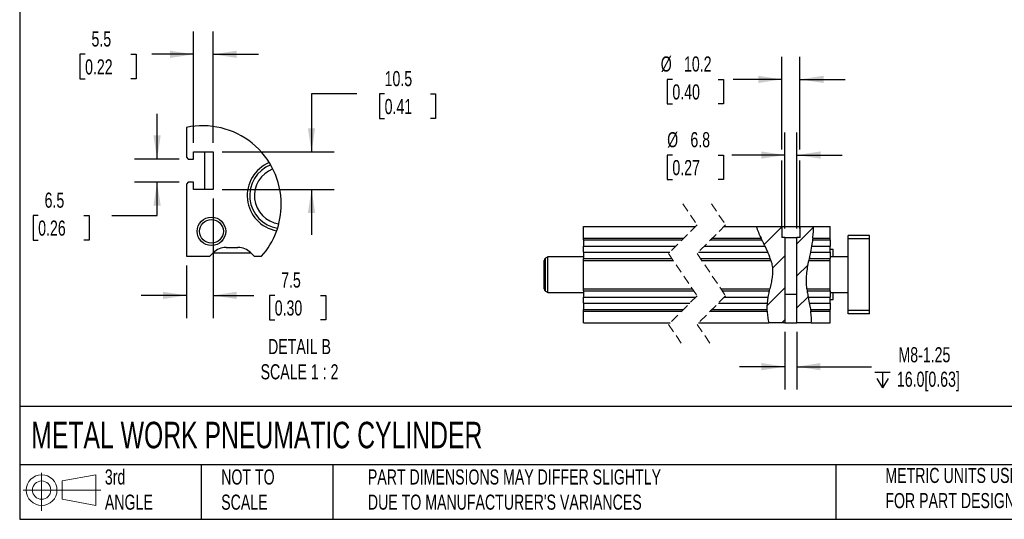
# Model space of a CAD drawing. Header units: millimetres. Extents: x 25 to 1092, y 25 to 838.
# Tile 1 of 5: x 25 to 577, y 25 to 305. Entities that reach past the tile are written whole.
import ezdxf

# ---------------------------------------------------------------- set-up
doc = ezdxf.new("R2010")
doc.units = ezdxf.units.MM
doc.header["$LTSCALE"] = 4
doc.linetypes.add('SLD-Dashed', pattern=[1.905, 1.27, -0.635])
doc.linetypes.add('SLD-Solid', pattern=[0])
doc.layers.add('DIMENSIONS', color=140, linetype='SLD-Solid', lineweight=25)
doc.layers.add('TEXT', color=140, linetype='SLD-Solid', lineweight=25)
doc.layers.add('HATCH', color=6, linetype='SLD-Solid')
doc.layers.add('SLD-DEFPOINTS', color=7, linetype='Continuous')
doc.styles.add('SLDTEXTSTYLE0', font='TXT', dxfattribs={"width": 0.7})
doc.dimstyles.new('SLDDIMSTYLE1', dxfattribs={"dimtxt": 8.632031, "dimasz": 13.208, "dimexe": 0, "dimexo": 0.0625, "dimgap": 2.158008, "dimtad": 0, "dimtih": 1, "dimtoh": 1, "dimrnd": 1e-09, "dimzin": 12, "dimdsep": 46, "dimtxsty": 'SLDTEXTSTYLE0', "dimsah": 1, "dimcen": 0.09, "dimadec": 0, "dimazin": 3, "dimtfac": 1, "dimtmove": 0, "dimatfit": 0, "dimfxl": 0, "dimfrac": 2, "dimtolj": 1, "dimtzin": 12, "dimarcsym": 0})
doc.dimstyles.new('SLDDIMSTYLE6', dxfattribs={"dimtxt": 8.632031, "dimasz": 13.208, "dimexe": 0, "dimexo": 0.0625, "dimgap": 2.158008, "dimtad": 0, "dimtih": 1, "dimtoh": 1, "dimlfac": 0.5, "dimrnd": 1e-09, "dimzin": 12, "dimdsep": 46, "dimtxsty": 'SLDTEXTSTYLE0', "dimsah": 1, "dimcen": 0.09, "dimadec": 0, "dimazin": 3, "dimtfac": 1, "dimtmove": 0, "dimatfit": 0, "dimfxl": 0, "dimfrac": 2, "dimtolj": 1, "dimtzin": 12, "dimarcsym": 0})

# ---------------------------------------------------------------- blocks, each defined once
blk = doc.blocks.new('Block11')
at = {"color": 7, "linetype": 'SLD-Solid', "lineweight": 18}
for p, q in [((10.35, 21.24), (10.35, 0)), ((21.92, 16.67), (40.7, 20.13)), ((21.92, 6.38), (21.92, 16.67)), ((40.7, 20.13), (40.7, 2.93)), ((0, 11.53), (43.49, 11.53)), ((21.92, 6.38), (40.7, 2.93))]:
    blk.add_line(p, q, dxfattribs=at)
for radius in [8.6, 5.14]:
    blk.add_circle((10.35, 11.53), radius, dxfattribs=at)
blk = doc.blocks.new('Block12')
at = {"layer": 'SLD-DEFPOINTS'}
blk.add_blockref('Block11', (0, 0), dxfattribs=at)
blk = doc.blocks.new('_D_24')
at = {"layer": 'DIMENSIONS'}
for p, q in [((454.09, 188.34), (454.09, 242.16)), ((460.89, 188.34), (460.89, 242.16)), ((391.09, 229.46), (388.19, 229.46)), ((388.19, 229.46), (388.19, 215.74)), ((416.74, 229.46), (419.64, 229.46)), ((419.64, 229.46), (419.64, 215.74)), ((454.09, 229.46), (424.47, 229.46)), ((460.89, 229.46), (486.29, 229.46)), ((388.19, 215.74), (391.09, 215.74)), ((419.64, 215.74), (416.74, 215.74))]:
    blk.add_line(p, q, dxfattribs=at)
for points in [[(454.09, 229.46), (440.89, 231.49), (440.89, 227.43)], [(460.89, 229.46), (474.1, 227.43), (474.1, 231.49)]]:
    blk.add_solid(points, dxfattribs=at)
at = {"layer": 'DIMENSIONS', "char_height": 8.467, "attachment_point": 1, "style": 'SLDTEXTSTYLE0'}
for s, insert in [('%%c', (388.16, 242.31)), ('6.8', (401.19, 242.31)), ('0.27', (391.09, 226.66))]:
    blk.add_mtext(s, dxfattribs=dict(at, insert=insert))
blk = doc.blocks.new('_D_25')
at = {"layer": 'DIMENSIONS'}
for p, q in [((452.39, 232.51), (452.39, 284.56)), ((462.59, 232.51), (462.59, 284.56)), ((391.09, 271.86), (388.19, 271.86)), ((388.19, 271.86), (388.19, 258.14)), ((416.74, 271.86), (419.64, 271.86)), ((419.64, 271.86), (419.64, 258.14)), ((452.39, 271.86), (425.19, 271.86)), ((462.59, 271.86), (487.99, 271.86)), ((388.19, 258.14), (391.09, 258.14)), ((419.64, 258.14), (416.74, 258.14)), ((452.39, 188.34), (452.39, 226.41)), ((462.59, 188.34), (462.59, 226.41))]:
    blk.add_line(p, q, dxfattribs=at)
for points in [[(452.39, 271.86), (439.19, 273.89), (439.19, 269.83)], [(462.59, 271.86), (475.8, 269.83), (475.8, 273.89)]]:
    blk.add_solid(points, dxfattribs=at)
at = {"layer": 'DIMENSIONS', "char_height": 8.467, "attachment_point": 1, "style": 'SLDTEXTSTYLE0'}
for s, insert in [('%%c', (384.57, 284.71)), ('10.2', (397.6, 284.71)), ('0.40', (391.09, 269.06))]:
    blk.add_mtext(s, dxfattribs=dict(at, insert=insert))
blk = doc.blocks.new('SW_SYMBOL_HOLE_DEPTH')
at = {"layer": 'DIMENSIONS', "color": 0}
for p, q in [((0, 3500), (3200, 3500)), ((400, 2220), (1600, 300)), ((1600, 3500), (1600, 300)), ((2800, 2220), (1600, 300))]:
    blk.add_line(p, q, dxfattribs=at)
blk = doc.blocks.new('_D_26')
at = {"layer": 'DIMENSIONS'}
for p, q in [((454.17, 130.38), (454.17, 98.21)), ((460.82, 130.38), (460.82, 98.21)), ((454.17, 110.91), (428.77, 110.91)), ((460.82, 110.91), (502.61, 110.91))]:
    blk.add_line(p, q, dxfattribs=at)
for points in [[(454.17, 110.91), (440.96, 112.95), (440.96, 108.88)], [(460.82, 110.91), (474.02, 108.88), (474.02, 112.95)]]:
    blk.add_solid(points, dxfattribs=at)
at = {"layer": 'DIMENSIONS', "xscale": 0.002688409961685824, "yscale": 0.002688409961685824, "zscale": 0.002688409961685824}
blk.add_blockref('SW_SYMBOL_HOLE_DEPTH', (504.54, 98.34), dxfattribs=at)
at = {"layer": 'DIMENSIONS', "char_height": 8.467, "attachment_point": 1, "style": 'SLDTEXTSTYLE0'}
for s, insert in [('M8-1.25', (517.76, 121.83)), ('16.0[0.63]', (516.89, 108.11))]:
    blk.add_mtext(s, dxfattribs=dict(at, insert=insert))
blk = doc.blocks.new('SW_HATCH_0')
at = {"layer": 'HATCH', "color": 0}
for p, q in [((0, 0), (9.88, 9.88)), ((18.38, 0.42), (27.64, 9.68)), ((4.65, -13.31), (11.58, -6.38)), ((18.38, -17.54), (24.6, -11.32)), ((1.75, -34.18), (11.58, -24.34)), ((18.3, -35.58), (24.59, -29.29)), ((9.98, -43.91), (11.65, -42.23))]:
    blk.add_line(p, q, dxfattribs=at)
blk = doc.blocks.new('_D_36')
at = {"layer": 'DIMENSIONS'}
for p, q in [((102.37, 227.23), (102.37, 252.63)), ((114.77, 227.23), (89.67, 227.23)), ((114.77, 214.23), (89.67, 214.23)), ((102.37, 195.57), (102.37, 214.23)), ((35.76, 195.57), (32.87, 195.57)), ((32.87, 195.57), (32.87, 181.85)), ((61.42, 195.57), (64.31, 195.57)), ((64.31, 195.57), (64.31, 181.85)), ((76.97, 195.57), (102.37, 195.57)), ((32.87, 181.85), (35.76, 181.85)), ((64.31, 181.85), (61.42, 181.85))]:
    blk.add_line(p, q, dxfattribs=at)
for points in [[(102.37, 227.23), (104.41, 240.44), (100.34, 240.44)], [(102.37, 214.23), (100.34, 201.02), (104.41, 201.02)]]:
    blk.add_solid(points, dxfattribs=at)
at = {"layer": 'DIMENSIONS', "char_height": 8.467, "attachment_point": 1, "style": 'SLDTEXTSTYLE0'}
for s, insert in [('6.5', (39.36, 208.42)), ('0.26', (35.76, 192.77))]:
    blk.add_mtext(s, dxfattribs=dict(at, insert=insert))
blk = doc.blocks.new('_D_37')
at = {"layer": 'DIMENSIONS'}
for p, q in [((122.85, 236.31), (122.85, 298.59)), ((133.85, 236.31), (133.85, 298.59)), ((62.04, 285.89), (59.14, 285.89)), ((59.14, 285.89), (59.14, 272.17)), ((87.69, 285.89), (90.59, 285.89)), ((90.59, 285.89), (90.59, 272.17)), ((122.85, 285.89), (99.38, 285.89)), ((133.85, 285.89), (159.25, 285.89)), ((59.14, 272.17), (62.04, 272.17)), ((90.59, 272.17), (87.69, 272.17))]:
    blk.add_line(p, q, dxfattribs=at)
for points in [[(122.85, 285.89), (109.64, 287.93), (109.64, 283.86)], [(133.85, 285.89), (147.06, 283.86), (147.06, 287.93)]]:
    blk.add_solid(points, dxfattribs=at)
at = {"layer": 'DIMENSIONS', "char_height": 8.467, "attachment_point": 1, "style": 'SLDTEXTSTYLE0'}
for s, insert in [('5.5', (65.63, 298.74)), ('0.22', (62.04, 283.09))]:
    blk.add_mtext(s, dxfattribs=dict(at, insert=insert))
blk = doc.blocks.new('_D_38')
at = {"layer": 'DIMENSIONS'}
for p, q in [((214.31, 263.69), (188.91, 263.69)), ((188.91, 263.69), (188.91, 231.23)), ((229.87, 263.69), (226.97, 263.69)), ((226.97, 263.69), (226.97, 249.97)), ((255.52, 263.69), (258.42, 263.69)), ((258.42, 263.69), (258.42, 249.97)), ((226.97, 249.97), (229.87, 249.97)), ((258.42, 249.97), (255.52, 249.97)), ((138.93, 231.23), (201.61, 231.23)), ((138.93, 210.23), (201.61, 210.23)), ((188.91, 210.23), (188.91, 184.83))]:
    blk.add_line(p, q, dxfattribs=at)
for points in [[(188.91, 231.23), (190.95, 244.44), (186.88, 244.44)], [(188.91, 210.23), (186.88, 197.02), (190.95, 197.02)]]:
    blk.add_solid(points, dxfattribs=at)
at = {"layer": 'DIMENSIONS', "char_height": 8.467, "attachment_point": 1, "style": 'SLDTEXTSTYLE0'}
for s, insert in [('10.5', (229.87, 276.53)), ('0.41', (229.87, 260.88))]:
    blk.add_mtext(s, dxfattribs=dict(at, insert=insert))
blk = doc.blocks.new('_D_39')
at = {"layer": 'DIMENSIONS'}
for p, q in [((133.85, 205.15), (133.85, 138.14)), ((118.85, 167.65), (118.85, 138.14)), ((118.85, 150.84), (93.45, 150.84)), ((133.85, 150.84), (156.6, 150.84)), ((168.29, 150.84), (165.39, 150.84)), ((165.39, 150.84), (165.39, 137.12)), ((193.94, 150.84), (196.84, 150.84)), ((196.84, 150.84), (196.84, 137.12)), ((165.39, 137.12), (168.29, 137.12)), ((196.84, 137.12), (193.94, 137.12))]:
    blk.add_line(p, q, dxfattribs=at)
for points in [[(118.85, 150.84), (105.64, 152.87), (105.64, 148.81)], [(133.85, 150.84), (147.06, 148.81), (147.06, 152.87)]]:
    blk.add_solid(points, dxfattribs=at)
at = {"layer": 'DIMENSIONS', "char_height": 8.467, "attachment_point": 1, "style": 'SLDTEXTSTYLE0'}
for s, insert in [('7.5', (171.88, 163.69)), ('0.30', (168.29, 148.04))]:
    blk.add_mtext(s, dxfattribs=dict(at, insert=insert))

msp = doc.modelspace()

# ---------------------------------------------------------------- linework, layer by layer
for p, q in [((118.852, 244.944), (118.852, 228.231)), ((118.852, 228.231), (119.852, 227.231)), ((119.852, 227.231), (122.852, 227.231)), ((122.852, 231.231), (133.852, 231.231)), ((122.852, 227.231), (122.852, 231.231)), ((128.852, 231.231), (128.852, 210.231)), ((133.852, 231.231), (133.852, 210.231)), ((119.852, 214.231), (118.852, 213.231)), ((118.852, 213.231), (118.852, 172.731)), ((122.852, 214.231), (119.852, 214.231)), ((122.852, 210.231), (122.852, 214.231)), ((133.852, 210.231), (122.852, 210.231)), ((341.291, 182.962), (341.291, 189.462)), ((341.291, 189.462), (404.067, 189.462)), ((420.067, 189.462), (438.044, 189.462)), ((438.044, 189.462), (452.393, 189.462)), ((452.393, 189.462), (452.393, 183.262)), ((452.393, 189.462), (462.593, 189.462)), ((462.593, 183.262), (462.593, 189.462)), ((462.593, 189.462), (470.152, 189.462)), ((470.152, 189.462), (479.493, 189.462)), ((479.493, 182.962), (479.493, 189.462)), ((341.291, 182.962), (397.567, 182.962)), ((341.291, 181.926), (341.291, 182.962)), ((413.567, 182.962), (440.751, 182.962)), ((441.254, 181.926), (440.751, 182.962)), ((454.093, 183.262), (452.393, 183.262)), ((454.093, 183.262), (454.093, 151.462)), ((454.093, 183.262), (460.893, 183.262)), ((460.893, 151.462), (460.893, 183.262)), ((462.593, 183.262), (460.893, 183.262)), ((469.767, 182.962), (469.633, 181.926)), ((469.767, 182.962), (479.493, 182.962)), ((479.493, 181.926), (479.493, 182.962)), ((501.493, 184.462), (489.493, 184.462)), ((489.493, 182.462), (489.493, 184.462)), ((501.493, 182.462), (489.493, 182.462)), ((489.493, 142.462), (489.493, 182.462)), ((501.493, 182.462), (501.493, 184.462)), ((501.493, 142.462), (501.493, 182.462)), ((140.994, 177.731), (147.709, 177.731)), ((341.291, 181.926), (396.532, 181.926)), ((341.291, 181.926), (341.291, 178.391)), ((341.291, 178.391), (392.996, 178.391)), ((341.291, 175.033), (341.291, 178.391)), ((408.996, 178.391), (442.997, 178.391)), ((412.532, 181.926), (441.254, 181.926)), ((444.568, 175.033), (442.997, 178.391)), ((469.075, 178.391), (468.45, 175.033)), ((469.075, 178.391), (479.493, 178.391)), ((469.633, 181.926), (479.493, 181.926)), ((479.493, 181.926), (479.493, 178.391)), ((479.493, 175.033), (479.493, 178.391)), ((118.852, 172.731), (131.852, 172.731)), ((131.852, 172.731), (133.923, 174.802)), ((133.852, 174.731), (154.852, 174.731)), ((154.78, 174.802), (156.852, 172.731)), ((156.852, 172.731), (160.916, 172.731)), ((321.291, 172.462), (320.041, 171.74)), ((320.041, 153.183), (320.041, 171.74)), ((341.291, 172.462), (321.291, 172.462)), ((321.291, 152.462), (321.291, 172.462)), ((341.291, 175.033), (389.639, 175.033)), ((341.291, 175.033), (341.291, 171.497)), ((341.291, 170.462), (341.291, 171.497)), ((341.291, 171.497), (390.818, 171.497)), ((405.639, 175.033), (444.568, 175.033)), ((406.818, 171.497), (445.968, 171.497)), ((446.301, 170.462), (445.968, 171.497)), ((467.757, 171.497), (467.557, 170.462)), ((467.757, 171.497), (479.493, 171.497)), ((468.45, 175.033), (479.493, 175.033)), ((481.243, 176.462), (479.493, 176.462)), ((479.493, 175.033), (479.493, 171.497)), ((489.493, 172.462), (479.493, 172.462)), ((479.493, 170.462), (479.493, 171.497)), ((481.243, 172.462), (481.243, 176.462)), ((319.291, 154.482), (319.291, 170.441)), ((341.291, 154.462), (341.291, 170.462)), ((341.291, 170.462), (391.517, 170.462)), ((407.517, 170.462), (446.301, 170.462)), ((467.557, 170.462), (479.493, 170.462)), ((479.493, 154.462), (479.493, 170.462)), ((320.041, 153.183), (321.291, 152.462)), ((321.291, 152.462), (341.291, 152.462)), ((341.291, 154.462), (402.318, 154.462)), ((341.291, 153.426), (341.291, 154.462)), ((341.291, 153.426), (403.017, 153.426)), ((341.291, 153.426), (341.291, 149.891)), ((341.291, 149.891), (404.196, 149.891)), ((341.291, 146.533), (341.291, 149.891)), ((418.318, 154.462), (445.709, 154.462)), ((419.017, 153.426), (445.484, 153.426)), ((420.196, 149.891), (444.798, 149.891)), ((444.359, 146.533), (444.798, 149.891)), ((445.484, 153.426), (445.709, 154.462)), ((454.17, 151.462), (454.093, 151.462)), ((454.17, 151.462), (454.17, 135.462)), ((454.17, 151.462), (460.817, 151.462)), ((460.817, 135.462), (460.817, 151.462)), ((460.893, 151.462), (460.817, 151.462)), ((466.426, 154.462), (479.493, 154.462)), ((466.426, 154.462), (466.555, 153.426)), ((466.555, 153.426), (479.493, 153.426)), ((467.141, 149.891), (479.493, 149.891)), ((467.141, 149.891), (467.796, 146.533)), ((479.493, 153.426), (479.493, 154.462)), ((479.493, 153.426), (479.493, 149.891)), ((479.493, 152.462), (489.493, 152.462)), ((479.493, 146.533), (479.493, 149.891)), ((481.243, 148.462), (481.243, 152.462)), ((341.291, 146.533), (400.839, 146.533)), ((341.291, 146.533), (341.291, 142.997)), ((416.839, 146.533), (444.359, 146.533)), ((467.796, 146.533), (479.493, 146.533)), ((479.493, 148.462), (481.243, 148.462)), ((479.493, 146.533), (479.493, 142.997)), ((341.291, 141.962), (341.291, 142.997)), ((341.291, 142.997), (397.303, 142.997)), ((341.291, 135.462), (341.291, 141.962)), ((341.291, 141.962), (396.267, 141.962)), ((412.267, 141.962), (444.221, 141.962)), ((413.303, 142.997), (444.204, 142.997)), ((444.221, 141.962), (444.204, 142.997)), ((468.451, 142.997), (479.493, 142.997)), ((468.451, 142.997), (468.616, 141.962)), ((468.616, 141.962), (479.493, 141.962)), ((479.493, 141.962), (479.493, 142.997)), ((479.493, 135.462), (479.493, 141.962)), ((501.493, 142.462), (489.493, 142.462)), ((489.493, 140.462), (489.493, 142.462)), ((501.493, 140.462), (489.493, 140.462)), ((501.493, 140.462), (501.493, 142.462)), ((341.291, 135.462), (389.767, 135.462)), ((405.767, 135.462), (445.082, 135.462)), ((454.17, 135.462), (445.082, 135.462)), ((454.17, 135.462), (460.817, 135.462)), ((468.933, 135.462), (460.817, 135.462)), ((468.933, 135.462), (479.493, 135.462))]:
    msp.add_line(p, q)
at = {"color": 7, "linetype": 'SLD-Dashed', "lineweight": 18}
for p, q in [((396.917, 202.162), (404.917, 190.312)), ((412.917, 202.162), (420.917, 190.312)), ((404.917, 190.312), (388.917, 174.312)), ((420.917, 190.312), (404.917, 174.312)), ((388.917, 174.312), (404.917, 150.612)), ((404.917, 174.312), (420.917, 150.612)), ((404.917, 150.612), (388.917, 134.612)), ((420.917, 150.612), (404.917, 134.612)), ((388.917, 134.612), (396.917, 122.762)), ((404.917, 134.612), (412.917, 122.762))]:
    msp.add_line(p, q, dxfattribs=at)
for radius in [8, 6.647]:
    msp.add_circle((132.852, 186.731), radius)
for centre, radius, start, end in [((172.823, 206.746), 19.972, 112.27105, 260.09741), ((172.803, 206.728), 18.508, 111.48676, 260.84112), ((172.811, 206.741), 15.918, 110.40387, 261.95537), ((140.994, 167.731), 10, 90.00001, 134.99991), ((147.709, 167.731), 10, 45.00004, 90.00001), ((320.791, 170.441), 1.5, 120.0005, 179.99966), ((320.791, 154.482), 1.5, 180.00034, 239.9995)]:
    msp.add_arc(centre, radius, start, end)
for points, knots in [([(438.044, 189.462), (438.431, 188.38), (439.221, 186.166), (440.234, 184.046), (440.751, 182.962)], [0, 0, 0, 0, 0.4889524, 1, 1, 1, 1]), ([(469.767, 182.962), (469.888, 184.048), (470.129, 186.208), (470.144, 188.381), (470.152, 189.462)], [0, 0, 0, 0, 0.5028167, 1, 1, 1, 1]), ([(442.997, 178.391), (442.849, 178.693), (442.553, 179.296), (442.107, 180.198), (441.673, 181.074), (441.39, 181.649), (441.254, 181.926)], [0, 0, 0, 0, 0.2558959, 0.5117941, 0.7653048, 1, 1, 1, 1]), ([(469.633, 181.926), (469.568, 181.468), (469.426, 180.471), (469.232, 179.294), (469.107, 178.574), (469.075, 178.391)], [0, 0, 0, 0, 0.3879376, 0.843631, 1, 1, 1, 1]), ([(445.968, 171.497), (445.801, 171.963), (445.443, 172.969), (444.958, 174.141), (444.649, 174.849), (444.568, 175.033)], [0, 0, 0, 0, 0.39037806, 0.84217747, 1, 1, 1, 1]), ([(468.45, 175.033), (468.341, 174.473), (468.134, 173.417), (467.901, 172.238), (467.781, 171.619), (467.757, 171.497)], [0, 0, 0, 0, 0.474943, 0.8963446, 1, 1, 1, 1]), ([(446.301, 170.462), (446.59, 169.374), (447.155, 167.243), (447.297, 163.981), (447.003, 160.804), (446.417, 157.647), (445.948, 155.534), (445.709, 154.462)], [0, 0, 0, 0, 0.2075748, 0.4066516, 0.5997197, 0.7967655, 1, 1, 1, 1]), ([(466.426, 154.462), (466.315, 155.867), (466.099, 158.606), (466.33, 162.664), (466.839, 166.592), (467.318, 169.17), (467.557, 170.462)], [0, 0, 0, 0, 0.2623312, 0.5114527, 0.7552974, 1, 1, 1, 1]), ([(444.798, 149.891), (444.896, 150.451), (445.083, 151.508), (445.326, 152.684), (445.458, 153.302), (445.484, 153.426)], [0, 0, 0, 0, 0.4737644, 0.8943057, 1, 1, 1, 1]), ([(466.555, 153.426), (466.621, 152.969), (466.765, 151.974), (466.973, 150.797), (467.107, 150.077), (467.141, 149.891)], [0, 0, 0, 0, 0.38698836, 0.84145027, 1, 1, 1, 1]), ([(444.204, 142.997), (444.208, 143.451), (444.216, 144.44), (444.282, 145.619), (444.343, 146.343), (444.359, 146.533)], [0, 0, 0, 0, 0.3848079, 0.8382096, 1, 1, 1, 1]), ([(467.796, 146.533), (467.905, 145.975), (468.111, 144.922), (468.326, 143.743), (468.431, 143.122), (468.451, 142.997)], [0, 0, 0, 0, 0.4740793, 0.8947903, 1, 1, 1, 1]), ([(444.221, 141.962), (444.277, 140.851), (444.388, 138.661), (444.853, 136.518), (445.082, 135.462)], [0, 0, 0, 0, 0.507188, 1, 1, 1, 1]), ([(468.933, 135.462), (468.935, 135.475), (469.042, 136.519), (469.046, 138.705), (468.763, 140.847), (468.616, 141.962)], [0, 0, 0, 0, 0.0061558, 0.4829375, 1, 1, 1, 1])]:
    msp.add_open_spline(points, degree=3, knots=knots)
at = {"layer": 'SLD-DEFPOINTS'}
for start, end in [(360, 101.92421), (318.51824, 359.99999)]:
    msp.add_arc((127.945, 201.883), 44.011, start, end, dxfattribs=at)
at = {"layer": 'TEXT'}
for p, q in [((25.4, 838.2), (25.4, 25.4)), ((1092.2, 88.504), (25.4, 88.504)), ((1092.2, 55.88), (25.4, 55.88)), ((127, 55.88), (127, 25.4)), ((200.847, 55.88), (200.847, 25.4)), ((482.586, 55.88), (482.586, 25.4)), ((25.4, 25.4), (1092.2, 25.4))]:
    msp.add_line(p, q, dxfattribs=at)

# ---------------------------------------------------------------- block references
at = {"layer": 'HATCH'}
msp.add_blockref('SW_HATCH_0', (442.517, 179.367), dxfattribs=at)
at = {"layer": 'SLD-DEFPOINTS'}
msp.add_blockref('Block12', (27.352, 30.215), dxfattribs=at)

# ---------------------------------------------------------------- texts
at = {"layer": 'TEXT', "style": 'SLDTEXTSTYLE0'}
for s, insert, char_height, attachment_point in [('DETAIL B^JSCALE 1 : 2', (182.186, 126.386), 8.46667, 2), ('METAL WORK PNEUMATIC CYLINDER', (31.863, 80.026), 14.81667, 1), ('3rd^JANGLE', (73.129, 53.351), 8.4667, 1), ('NOT TO^JSCALE', (138.301, 53.351), 8.46667, 1), ("PART DIMENSIONS MAY DIFFER SLIGHTLY ^JDUE TO MANUFACTURER'S VARIANCES", (220.477, 53.363), 8.46667, 1), ('METRIC UNITS USED ^JFOR PART DESIGN', (510.417, 54.224), 8.46667, 1)]:
    msp.add_mtext(s, dxfattribs=dict(at, insert=insert, char_height=char_height, attachment_point=attachment_point))

# ---------------------------------------------------------------- dimensions: what is measured, and where the dimension line sits
at = {"layer": 'DIMENSIONS'}
for base, p1, p2, picture, middle in [((133.852, 285.894), (122.852, 231.231), (133.852, 231.231), '_D_37', (74.862, 285.894)), ((118.852, 150.842), (133.852, 210.231), (118.852, 172.731), '_D_39', (181.117, 150.842))]:
    dim = msp.add_linear_dim(base=base, p1=p1, p2=p2, dimstyle='SLDDIMSTYLE6', dxfattribs=at)
    dim.commit()
    dim.dimension.update_dxf_attribs({"geometry": picture, "text_midpoint": middle, "dimtype": 160})
for base, p1, p2, text, picture, middle in [((452.393, 271.863), (462.593, 183.262), (452.393, 183.262), '%%c<>', '_D_25', (403.912, 271.863)), ((460.893, 229.462), (454.093, 183.262), (460.893, 183.262), '%%c<>', '_D_24', (403.912, 229.462)), ((460.817, 110.915), (454.17, 135.462), (460.817, 135.462), 'M8-1.25\\P{\\fGDT;x}16.0[0.63]', '_D_26', (541.493, 110.915))]:
    dim = msp.add_linear_dim(base=base, p1=p1, p2=p2, text=text, dimstyle='SLDDIMSTYLE1', dxfattribs=at)
    dim.commit()
    dim.dimension.update_dxf_attribs({"geometry": picture, "text_midpoint": middle, "dimtype": 160})
for base, p1, p2, picture, middle in [((188.915, 210.231), (133.852, 231.231), (133.852, 210.231), '_D_38', (188.915, 263.685)), ((102.374, 227.231), (119.852, 214.231), (119.852, 227.231), '_D_36', (102.374, 195.57))]:
    dim = msp.add_linear_dim(base=base, p1=p1, p2=p2, angle=90, dimstyle='SLDDIMSTYLE6', dxfattribs=at)
    dim.commit()
    dim.dimension.update_dxf_attribs({"geometry": picture, "text_midpoint": middle, "dimtype": 160})

doc.saveas('drawing.dxf')
